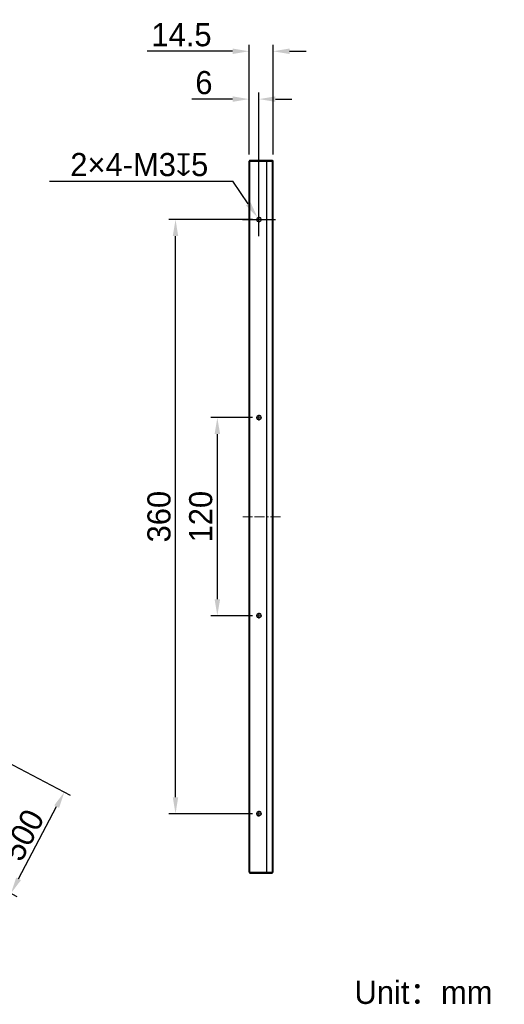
# Model space of a CAD drawing. Header units: inches. Extents: x 1109 to 1310, y -9256 to -9074.
# Tile 3 of 3: x 1236 to 1310, y -9256 to -9107. Entities that reach past the tile are written whole.
import ezdxf

# ---------------------------------------------------------------- set-up
doc = ezdxf.new("R2010")
doc.units = ezdxf.units.IN
doc.header["$LTSCALE"] = 3
doc.header["$MEASUREMENT"] = 0
doc.header["$PDSIZE"] = -5
doc.linetypes.add('CENTERX2', pattern=[4, 2.5, -0.5, 0.5, -0.5])
doc.layers.get('Defpoints').update_dxf_attribs({"lineweight": 18})
for name, color, linetype, lineweight in [('中心线', 1, 'CENTERX2', 20), ('标注', 3, 'Continuous', 25), ('粗实线', 7, 'Continuous', 30), ('细实线', 7, 'Continuous', 15)]:
    doc.layers.add(name, color=color, linetype=linetype, lineweight=lineweight)
doc.styles.get("Standard").update_dxf_attribs({"font": '兰亭黑 GBK.TTF'})
doc.dimstyles.new('CST Standard', dxfattribs={"dimtxt": 3.5, "dimasz": 2.5, "dimexe": 1, "dimexo": 1, "dimgap": 0.6, "dimtad": 1, "dimtoh": 1, "dimdsep": 46, "dimtxsty": 'Standard', "dimcen": -2.5, "dimdle": 5, "dimadec": 1, "dimazin": 2, "dimtfac": 1, "dimtofl": 0, "dimtmove": 0, "dimatfit": 0, "dimfxl": 1, "dimtolj": 1, "dimarcsym": 0})

# ---------------------------------------------------------------- blocks, each defined once
blk = doc.blocks.new('*X8')
at = {"layer": 'Defpoints', "color": 0}
for p in [(1266.09, -9167.62), (1272.39, -9167.62), (1272.39, -9197.62)]:
    blk.add_point(p, dxfattribs=at)
at = {"layer": '标注', "color": 0, "linetype": 'Continuous', "lineweight": -2, "ltscale": 3}
for p, q in [((1271.39, -9167.62), (1265.09, -9167.62)), ((1271.39, -9197.62), (1265.09, -9197.62))]:
    blk.add_line(p, q, dxfattribs=at)
at = {"layer": '标注', "color": 9, "linetype": 'Continuous', "lineweight": -2, "ltscale": 3}
blk.add_line((1266.09, -9195.12), (1266.09, -9170.12), dxfattribs=at)
at = {"layer": '标注', "color": 9}
for points in [[(1266.51, -9170.12), (1265.67, -9170.12), (1266.09, -9167.62)], [(1265.67, -9195.12), (1266.51, -9195.12), (1266.09, -9197.62)]]:
    blk.add_solid(points, dxfattribs=at)
at = {"layer": '标注', "color": 7, "ltscale": 3, "insert": (1263.59, -9182.62), "char_height": 3.5, "attachment_point": 5, "rotation": 90}
blk.add_mtext('\\A1;120', dxfattribs=at)
blk = doc.blocks.new('*X9')
at = {"layer": 'Defpoints', "color": 0}
for p in [(1259.76, -9137.62), (1272.39, -9137.62), (1272.39, -9227.62)]:
    blk.add_point(p, dxfattribs=at)
at = {"layer": '标注', "color": 0, "linetype": 'Continuous', "lineweight": -2, "ltscale": 3}
for p, q in [((1271.39, -9137.62), (1258.76, -9137.62)), ((1271.39, -9227.62), (1258.76, -9227.62))]:
    blk.add_line(p, q, dxfattribs=at)
at = {"layer": '标注', "color": 9, "linetype": 'Continuous', "lineweight": -2, "ltscale": 3}
blk.add_line((1259.76, -9225.12), (1259.76, -9140.12), dxfattribs=at)
at = {"layer": '标注', "color": 9}
for points in [[(1260.17, -9140.12), (1259.34, -9140.12), (1259.76, -9137.62)], [(1259.34, -9225.12), (1260.17, -9225.12), (1259.76, -9227.62)]]:
    blk.add_solid(points, dxfattribs=at)
at = {"layer": '标注', "color": 7, "ltscale": 3, "insert": (1257.27, -9182.62), "char_height": 3.5, "attachment_point": 5, "rotation": 90}
blk.add_mtext('\\A1;360', dxfattribs=at)
blk = doc.blocks.new('*X10')
at = {"layer": 'Defpoints', "color": 0}
for p in [(1270.89, -9119.36), (1270.89, -9128.75), (1272.39, -9137.62)]:
    blk.add_point(p, dxfattribs=at)
at = {"layer": '标注', "color": 0, "linetype": 'Continuous', "lineweight": -2, "ltscale": 3}
for p, q in [((1270.89, -9127.75), (1270.89, -9118.36)), ((1272.39, -9136.62), (1272.39, -9118.36))]:
    blk.add_line(p, q, dxfattribs=at)
at = {"layer": '标注', "color": 9, "linetype": 'Continuous', "lineweight": -2, "ltscale": 3}
for p, q in [((1268.39, -9119.36), (1262.24, -9119.36)), ((1274.89, -9119.36), (1277.39, -9119.36))]:
    blk.add_line(p, q, dxfattribs=at)
at = {"layer": '标注', "color": 9}
for points in [[(1268.39, -9119.78), (1268.39, -9118.95), (1270.89, -9119.36)], [(1274.89, -9118.95), (1274.89, -9119.78), (1272.39, -9119.36)]]:
    blk.add_solid(points, dxfattribs=at)
at = {"layer": '标注', "color": 7, "ltscale": 3, "insert": (1264.06, -9116.88), "char_height": 3.5, "attachment_point": 5}
blk.add_mtext('\\A1;6', dxfattribs=at)
blk = doc.blocks.new('*X11')
at = {"layer": 'Defpoints', "color": 0}
for p in [(1270.89, -9112.12), (1270.89, -9128.75), (1274.52, -9128.75)]:
    blk.add_point(p, dxfattribs=at)
at = {"layer": '标注', "color": 9, "linetype": 'Continuous', "lineweight": -2, "ltscale": 3}
for p, q in [((1268.39, -9112.12), (1255.44, -9112.12)), ((1277.02, -9112.12), (1279.52, -9112.12))]:
    blk.add_line(p, q, dxfattribs=at)
at = {"layer": '标注', "color": 0, "linetype": 'Continuous', "lineweight": -2, "ltscale": 3}
for p, q in [((1270.89, -9127.75), (1270.89, -9111.12)), ((1274.52, -9127.75), (1274.52, -9111.12))]:
    blk.add_line(p, q, dxfattribs=at)
at = {"layer": '标注', "color": 9}
for points in [[(1268.39, -9112.53), (1268.39, -9111.7), (1270.89, -9112.12)], [(1277.02, -9111.7), (1277.02, -9112.53), (1274.52, -9112.12)]]:
    blk.add_solid(points, dxfattribs=at)
at = {"layer": '标注', "color": 7, "ltscale": 3, "insert": (1260.66, -9109.63), "char_height": 3.5, "attachment_point": 5}
blk.add_mtext('\\A1;14.5', dxfattribs=at)
blk = doc.blocks.new('*X14')
at = {"layer": 'Defpoints', "color": 0}
for p in [(1272.18, -9137.31), (1272.6, -9137.94)]:
    blk.add_point(p, dxfattribs=at)
at = {"layer": '标注', "color": 9, "linetype": 'Continuous', "lineweight": -2, "ltscale": 3}
for p in [(1240.7, -9131.79), (1270.78, -9135.25)]:
    blk.add_line(p, (1268.43, -9131.79), dxfattribs=at)
at = {"layer": '标注', "color": 0, "linetype": 'Continuous', "ltscale": 3}
for p, q in [((1272.39, -9140.12), (1272.39, -9135.12)), ((1269.89, -9137.62), (1274.89, -9137.62))]:
    blk.add_line(p, q, dxfattribs=at)
at = {"layer": '标注', "color": 9}
blk.add_solid([(1270.43, -9135.48), (1271.12, -9135.01), (1272.18, -9137.31)], dxfattribs=at)
at = {"layer": '标注', "color": 7, "ltscale": 3, "insert": (1254.27, -9129.3), "char_height": 3.5, "attachment_point": 5}
blk.add_mtext('\\A1;2×4-M3{\\fGDT|b1|i0|c0|p2;x}5', dxfattribs=at)
blk = doc.blocks.new('*X17')
at = {"layer": 'Defpoints', "color": 0}
for p in [(1233.32, -9219.27), (1242.93, -9224.34), (1225.22, -9234.62)]:
    blk.add_point(p, dxfattribs=at)
at = {"layer": '标注', "color": 0, "linetype": 'Continuous', "lineweight": -2, "ltscale": 3}
for p, q in [((1234.21, -9219.74), (1243.81, -9224.8)), ((1226.11, -9235.09), (1235.71, -9240.16))]:
    blk.add_line(p, q, dxfattribs=at)
at = {"layer": '标注', "color": 9, "linetype": 'Continuous', "lineweight": -2, "ltscale": 3}
blk.add_line((1236, -9237.48), (1241.76, -9226.55), dxfattribs=at)
at = {"layer": '标注', "color": 9}
for points in [[(1242.13, -9226.74), (1241.39, -9226.35), (1242.93, -9224.34)], [(1235.63, -9237.29), (1236.36, -9237.68), (1234.83, -9239.69)]]:
    blk.add_solid(points, dxfattribs=at)
at = {"layer": '标注', "color": 7, "ltscale": 3, "insert": (1236.68, -9230.85), "char_height": 3.5, "attachment_point": 5, "rotation": 62.1893}
blk.add_mtext('\\A1;500', dxfattribs=at)

msp = doc.modelspace()

# ---------------------------------------------------------------- linework, layer by layer
at = {"layer": '中心线', "color": 0, "ltscale": 0.1}
for p, q in [((1272.8031, -9137.6249), (1271.9781, -9137.6249)), ((1272.3906, -9138.0374), (1272.3906, -9137.2124)), ((1272.8031, -9167.6249), (1271.9781, -9167.6249)), ((1272.3906, -9168.0374), (1272.3906, -9167.2124)), ((1272.3906, -9198.0374), (1272.3906, -9197.2124)), ((1272.8031, -9197.6249), (1271.9781, -9197.6249)), ((1272.3906, -9228.0374), (1272.3906, -9227.2124)), ((1272.8031, -9227.6249), (1271.9781, -9227.6249))]:
    msp.add_line(p, q, dxfattribs=at)
at = {"layer": '中心线', "color": 0, "ltscale": 0.2}
msp.add_line((1275.6291, -9182.6249), (1269.9402, -9182.6249), dxfattribs=at)
at = {"layer": '粗实线', "color": 0}
for p, q in [((1271.0156, -9128.6249), (1270.8906, -9128.7499)), ((1270.8906, -9236.4999), (1270.8906, -9128.7499)), ((1270.9531, -9128.6874), (1271.0156, -9128.7499)), ((1271.0156, -9128.6249), (1274.3906, -9128.6249)), ((1271.0156, -9236.4999), (1271.0156, -9128.7499)), ((1271.0156, -9128.7499), (1274.3906, -9128.7499)), ((1273.5156, -9128.6249), (1273.5156, -9236.6249)), ((1274.3906, -9128.6249), (1274.5156, -9128.7499)), ((1274.3906, -9128.7499), (1274.4531, -9128.6874)), ((1274.3906, -9128.7499), (1274.3906, -9236.4999)), ((1274.5156, -9128.7499), (1274.5156, -9236.4999)), ((1270.8906, -9236.4999), (1271.0156, -9236.6249)), ((1271.0156, -9236.4999), (1270.9531, -9236.5624)), ((1271.0156, -9236.4999), (1274.3906, -9236.4999)), ((1271.0156, -9236.6249), (1274.3906, -9236.6249)), ((1274.3906, -9236.6249), (1274.5156, -9236.4999)), ((1274.3906, -9236.4999), (1274.4531, -9236.5624))]:
    msp.add_line(p, q, dxfattribs=at)
for centre in [(1272.3906, -9137.6249), (1272.3906, -9167.6249), (1272.3906, -9197.6249), (1272.3906, -9227.6249)]:
    msp.add_circle(centre, 0.3125, dxfattribs=at)
at = {"layer": '细实线', "color": 0}
for centre in [(1272.3906, -9137.6249), (1272.3906, -9167.6249), (1272.3906, -9197.6249), (1272.3906, -9227.6249)]:
    msp.add_arc(centre, 0.375, 345, 285, dxfattribs=at)

# ---------------------------------------------------------------- texts
at = {"layer": '标注', "color": 0, "ltscale": 3, "insert": (1286.8589, -9252.9351), "char_height": 3.5, "width": 55.615857, "attachment_point": 1}
msp.add_mtext('{\\C0;Unit：mm}', dxfattribs=at)

# ---------------------------------------------------------------- dimensions: what is measured, and where the dimension line sits
at = {"layer": '标注', "color": 0, "ltscale": 3}
for base, p1, picture, middle in [((1270.8906, -9112.1159), (1274.5156, -9128.7499), '*X11', (1260.6637, -9112.1159)), ((1270.8906, -9119.3627), (1272.3906, -9137.6249), '*X10', (1264.0629, -9119.3627))]:
    dim = msp.add_linear_dim(base=base, p1=p1, p2=(1270.8906, -9128.7499), dimstyle='CST Standard', override={"dimlfac": 4, "dimsah": 1, "dimclrd": 9, "dimclrt": 7, "dimtzin": 0}, dxfattribs=at)
    dim.commit()
    dim.dimension.update_dxf_attribs({"geometry": picture, "text_midpoint": middle, "dimtype": 160})
dim = msp.add_diameter_dim_2p(p1=(1272.6012, -9137.9351), p2=(1272.18, -9137.3146), text='2×4-M3{\\fGDT|b1|i0|c0|p2;x}5', dimstyle='CST Standard', override={"dimlfac": 4, "dimpost": '%%C<>', "dimtxsty": 'Standard', "dimsah": 1, "dimclrd": 9, "dimclrt": 7, "dimtzin": 0}, dxfattribs=at)
dim.commit()
dim.dimension.update_dxf_attribs({"geometry": '*X14', "text_midpoint": (1254.2654, -9131.7931), "dimtype": 163})
for base, p1, p2, picture, middle in [((1259.7559, -9137.6249), (1272.3906, -9227.6249), (1272.3906, -9137.6249), '*X9', (1259.7559, -9182.6249)), ((1266.0914, -9167.6249), (1272.3906, -9197.6249), (1272.3906, -9167.6249), '*X8', (1266.0914, -9182.6249))]:
    dim = msp.add_linear_dim(base=base, p1=p1, p2=p2, angle=90, dimstyle='CST Standard', override={"dimlfac": 4, "dimsah": 1, "dimclrd": 9, "dimclrt": 7, "dimtzin": 0}, dxfattribs=at)
    dim.commit()
    dim.dimension.update_dxf_attribs({"geometry": picture, "text_midpoint": middle, "dimtype": 160})
dim = msp.add_linear_dim(base=(1242.9296, -9224.3369), p1=(1225.2215, -9234.6249), p2=(1233.3215, -9219.2688), angle=62.189259, text='500', dimstyle='CST Standard', override={"dimlfac": 4, "dimsah": 1, "dimclrd": 9, "dimclrt": 7}, dxfattribs=at)
dim.commit()
dim.dimension.update_dxf_attribs({"geometry": '*X17', "text_midpoint": (1236.6795, -9230.8544)})

doc.saveas('drawing.dxf')
